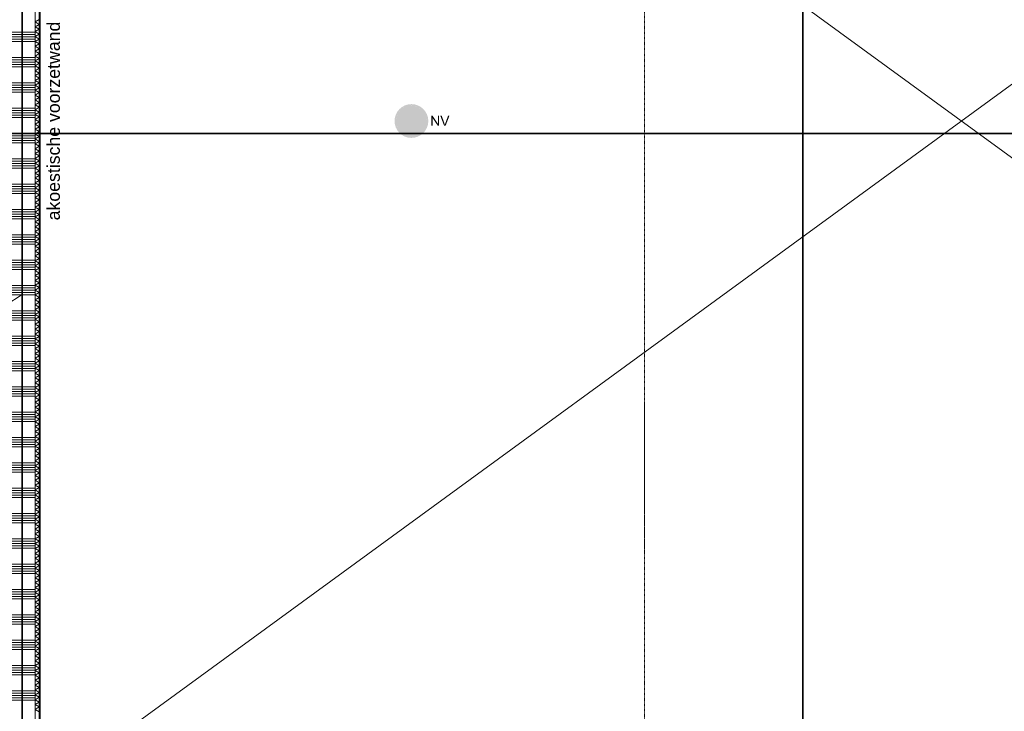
# Model space of a CAD drawing. Extents: x 0 to 92550, y 0 to 59400.
# Tile 59 of 94: x 28342 to 39997, y 12858 to 21047. Entities that reach past the tile are written whole.
import ezdxf
from ezdxf.xclip import XClip

# ---------------------------------------------------------------- set-up
doc = ezdxf.new("R2010")
doc.units = 0
doc.header["$MEASUREMENT"] = 0
doc.header["$XCLIPFRAME"] = 0
for name, pattern in [('Streep-punt fijn', [1251.000023, 626.000023, -312.5, 0, -312.5]), ('Streep-streepje', [1300, 1000, -100, 100, -100]), ('Streeplijn fijn', [234.119993, 155.999994, -78.119999]), ('Streeplijn grof', [937.5, 625, -312.5])]:
    doc.linetypes.add(name, pattern=pattern)
for name, color, linetype in [('ZZ 21 Buitenwand spouwblad hsb', 7, 'Continuous'), ('ZZ 22 Binnenwand metal stud', 7, 'Continuous'), ('ZZ 22 Binnenwand schuif- en vouwwand', 7, 'Continuous'), ('ZZ 34 Balustrades', 7, 'Continuous'), ('ZZ 42 Binnenwandafwerking voorzetwand', 7, 'Continuous'), ('ZZ A Stramien', 7, 'Continuous'), ('ZZ Aankleding 2D tek', 7, 'Continuous'), ('ZZ B Bouwbesluitlijnen', 7, 'Continuous'), ('ZZ Info_tekst Algemeen', 7, 'Continuous'), ('ZZ Info_tekst Bouwbesluit', 7, 'Continuous'), ('ZZ Markers doorsnede', 7, 'Continuous')]:
    doc.layers.add(name, color=color, linetype=linetype)
doc.styles.add('GENERATED_STYLE_2', font='arial.ttf')

# ---------------------------------------------------------------- blocks, each defined once
blk = doc.blocks.new('*X7')
at = {"layer": 'ZZ 42 Binnenwandafwerking voorzetwand', "color": 7, "linetype": 'Continuous', "lineweight": 5, "ltscale": 0.01}
for p, q in [((28574, 21049), (28524, 21020)), ((28574, 20991), (28524, 21020)), ((28574, 20991), (28524, 20963)), ((28574, 20934), (28524, 20963)), ((28574, 20934), (28524, 20905)), ((28574, 20876), (28524, 20905)), ((28574, 20876), (28524, 20847)), ((28574, 20818), (28524, 20847)), ((28574, 20818), (28524, 20789)), ((28574, 20761), (28524, 20789)), ((28574, 20761), (28524, 20732)), ((28574, 20703), (28524, 20732)), ((28574, 20703), (28524, 20674)), ((28574, 20645), (28524, 20674)), ((28574, 20645), (28524, 20616)), ((28574, 20587), (28524, 20616)), ((28574, 20587), (28524, 20558)), ((28574, 20530), (28524, 20558)), ((28574, 20530), (28524, 20501)), ((28574, 20472), (28524, 20501)), ((28574, 20472), (28524, 20443)), ((28574, 20414), (28524, 20443)), ((28574, 20414), (28524, 20385)), ((28574, 20356), (28524, 20385)), ((28574, 20356), (28524, 20328)), ((28574, 20299), (28524, 20328)), ((28574, 20299), (28524, 20270)), ((28574, 20241), (28524, 20270)), ((28574, 20241), (28524, 20212)), ((28574, 20183), (28524, 20212)), ((28574, 20183), (28524, 20154)), ((28574, 20125), (28524, 20154)), ((28574, 20125), (28524, 20097)), ((28574, 20068), (28524, 20097)), ((28574, 20068), (28524, 20039)), ((28574, 20010), (28524, 20039)), ((28574, 20010), (28524, 19981)), ((28574, 19952), (28524, 19981)), ((28574, 19952), (28524, 19923)), ((28574, 19895), (28524, 19923)), ((28574, 19895), (28524, 19866)), ((28574, 19837), (28524, 19866)), ((28574, 19837), (28524, 19808)), ((28574, 19779), (28524, 19808)), ((28574, 19779), (28524, 19750)), ((28574, 19721), (28524, 19750)), ((28574, 19721), (28524, 19692)), ((28574, 19664), (28524, 19692)), ((28574, 19664), (28524, 19635)), ((28574, 19606), (28524, 19635)), ((28574, 19606), (28524, 19577)), ((28574, 19548), (28524, 19577)), ((28574, 19548), (28524, 19519)), ((28574, 19490), (28524, 19519)), ((28574, 19490), (28524, 19462)), ((28574, 19433), (28524, 19462)), ((28574, 19433), (28524, 19404)), ((28574, 19375), (28524, 19404)), ((28574, 19375), (28524, 19346)), ((28574, 19317), (28524, 19346)), ((28574, 19317), (28524, 19288)), ((28574, 19259), (28524, 19288)), ((28574, 19259), (28524, 19231)), ((28574, 19202), (28524, 19231)), ((28574, 19202), (28524, 19173)), ((28574, 19144), (28524, 19173)), ((28574, 19144), (28524, 19115)), ((28574, 19086), (28524, 19115)), ((28574, 19086), (28524, 19057)), ((28574, 19029), (28524, 19057)), ((28574, 19029), (28524, 19000)), ((28574, 18971), (28524, 19000)), ((28574, 18971), (28524, 18942)), ((28574, 18913), (28524, 18942)), ((28574, 18913), (28524, 18884)), ((28574, 18855), (28524, 18884)), ((28574, 18855), (28524, 18826)), ((28574, 18798), (28524, 18826)), ((28574, 18798), (28524, 18769)), ((28574, 18740), (28524, 18769)), ((28574, 18740), (28524, 18711)), ((28574, 18682), (28524, 18711)), ((28574, 18682), (28524, 18653)), ((28574, 18624), (28524, 18653)), ((28574, 18624), (28524, 18595)), ((28574, 18567), (28524, 18595)), ((28574, 18567), (28524, 18538)), ((28574, 18509), (28524, 18538)), ((28574, 18509), (28524, 18480)), ((28574, 18451), (28524, 18480)), ((28574, 18451), (28524, 18422)), ((28574, 18393), (28524, 18422)), ((28574, 18393), (28524, 18365)), ((28574, 18336), (28524, 18365)), ((28574, 18336), (28524, 18307)), ((28574, 18278), (28524, 18307)), ((28574, 18278), (28524, 18249)), ((28574, 18220), (28524, 18249)), ((28574, 18220), (28524, 18191)), ((28574, 18162), (28524, 18191)), ((28574, 18162), (28524, 18134)), ((28574, 18105), (28524, 18134)), ((28574, 18105), (28524, 18076)), ((28574, 18047), (28524, 18076)), ((28574, 18047), (28524, 18018)), ((28574, 17989), (28524, 18018)), ((28574, 17989), (28524, 17960)), ((28574, 17932), (28524, 17960)), ((28574, 17932), (28524, 17903)), ((28574, 17874), (28524, 17903)), ((28574, 17874), (28524, 17845)), ((28574, 17816), (28524, 17845)), ((28574, 17816), (28524, 17787)), ((28574, 17758), (28524, 17787)), ((28574, 17758), (28524, 17729)), ((28574, 17701), (28524, 17729)), ((28574, 17701), (28524, 17672)), ((28574, 17643), (28524, 17672)), ((28574, 17643), (28524, 17614)), ((28574, 17585), (28524, 17614)), ((28574, 17585), (28524, 17556)), ((28574, 17527), (28524, 17556)), ((28574, 17527), (28524, 17499)), ((28574, 17470), (28524, 17499)), ((28574, 17470), (28524, 17441)), ((28574, 17412), (28524, 17441)), ((28574, 17412), (28524, 17383)), ((28574, 17354), (28524, 17383)), ((28574, 17354), (28524, 17325)), ((28574, 17296), (28524, 17325)), ((28574, 17296), (28524, 17268)), ((28574, 17239), (28524, 17268)), ((28574, 17239), (28524, 17210)), ((28574, 17181), (28524, 17210)), ((28574, 17181), (28524, 17152)), ((28574, 17123), (28524, 17152)), ((28574, 17123), (28524, 17094)), ((28574, 17066), (28524, 17094)), ((28574, 17066), (28524, 17037)), ((28574, 17008), (28524, 17037)), ((28574, 17008), (28524, 16979)), ((28574, 16950), (28524, 16979)), ((28574, 16950), (28524, 16921)), ((28574, 16892), (28524, 16921)), ((28574, 16892), (28524, 16863)), ((28574, 16835), (28524, 16863)), ((28574, 16835), (28524, 16806)), ((28574, 16777), (28524, 16806)), ((28574, 16777), (28524, 16748)), ((28574, 16719), (28524, 16748)), ((28574, 16719), (28524, 16690)), ((28574, 16661), (28524, 16690)), ((28574, 16661), (28524, 16632)), ((28574, 16604), (28524, 16632)), ((28574, 16604), (28524, 16575)), ((28574, 16546), (28524, 16575)), ((28574, 16546), (28524, 16517)), ((28574, 16488), (28524, 16517)), ((28574, 16488), (28524, 16459)), ((28574, 16430), (28524, 16459)), ((28574, 16430), (28524, 16402)), ((28574, 16373), (28524, 16402)), ((28574, 16373), (28524, 16344)), ((28574, 16315), (28524, 16344)), ((28574, 16315), (28524, 16286)), ((28574, 16257), (28524, 16286)), ((28574, 16257), (28524, 16228)), ((28574, 16199), (28524, 16228)), ((28574, 16199), (28524, 16171)), ((28574, 16142), (28524, 16171)), ((28574, 16142), (28524, 16113)), ((28574, 16084), (28524, 16113)), ((28574, 16084), (28524, 16055)), ((28574, 16026), (28524, 16055)), ((28574, 16026), (28524, 15997)), ((28574, 15969), (28524, 15997)), ((28574, 15969), (28524, 15940)), ((28574, 15911), (28524, 15940)), ((28574, 15911), (28524, 15882)), ((28574, 15853), (28524, 15882)), ((28574, 15853), (28524, 15824)), ((28574, 15795), (28524, 15824)), ((28574, 15795), (28524, 15766)), ((28574, 15738), (28524, 15766)), ((28574, 15738), (28524, 15709)), ((28574, 15680), (28524, 15709)), ((28574, 15680), (28524, 15651)), ((28574, 15622), (28524, 15651)), ((28574, 15622), (28524, 15593)), ((28574, 15564), (28524, 15593)), ((28574, 15564), (28524, 15536)), ((28574, 15507), (28524, 15536)), ((28574, 15507), (28524, 15478)), ((28574, 15449), (28524, 15478)), ((28574, 15449), (28524, 15420)), ((28574, 15391), (28524, 15420)), ((28574, 15391), (28524, 15362)), ((28574, 15333), (28524, 15362)), ((28574, 15333), (28524, 15305)), ((28574, 15276), (28524, 15305)), ((28574, 15276), (28524, 15247)), ((28574, 15218), (28524, 15247)), ((28574, 15218), (28524, 15189)), ((28574, 15160), (28524, 15189)), ((28574, 15160), (28524, 15131)), ((28574, 15103), (28524, 15131)), ((28574, 15103), (28524, 15074)), ((28574, 15045), (28524, 15074)), ((28574, 15045), (28524, 15016)), ((28574, 14987), (28524, 15016)), ((28574, 14987), (28524, 14958)), ((28574, 14929), (28524, 14958)), ((28574, 14929), (28524, 14900)), ((28574, 14872), (28524, 14900)), ((28574, 14872), (28524, 14843)), ((28574, 14814), (28524, 14843)), ((28574, 14814), (28524, 14785)), ((28574, 14756), (28524, 14785)), ((28574, 14756), (28524, 14727)), ((28574, 14698), (28524, 14727)), ((28574, 14698), (28524, 14670)), ((28574, 14641), (28524, 14670)), ((28574, 14641), (28524, 14612)), ((28574, 14583), (28524, 14612)), ((28574, 14583), (28524, 14554)), ((28574, 14525), (28524, 14554)), ((28574, 14525), (28524, 14496)), ((28574, 14467), (28524, 14496)), ((28574, 14467), (28524, 14439)), ((28574, 14410), (28524, 14439)), ((28574, 14410), (28524, 14381)), ((28574, 14352), (28524, 14381)), ((28574, 14352), (28524, 14323)), ((28574, 14294), (28524, 14323)), ((28574, 14294), (28524, 14265)), ((28574, 14236), (28524, 14265)), ((28574, 14236), (28524, 14208)), ((28574, 14179), (28524, 14208)), ((28574, 14179), (28524, 14150)), ((28574, 14121), (28524, 14150)), ((28574, 14121), (28524, 14092)), ((28574, 14063), (28524, 14092)), ((28574, 14063), (28524, 14034)), ((28574, 14006), (28524, 14034)), ((28574, 14006), (28524, 13977)), ((28574, 13948), (28524, 13977)), ((28574, 13948), (28524, 13919)), ((28574, 13890), (28524, 13919)), ((28574, 13890), (28524, 13861)), ((28574, 13832), (28524, 13861)), ((28574, 13832), (28524, 13803)), ((28574, 13775), (28524, 13803)), ((28574, 13775), (28524, 13746)), ((28574, 13717), (28524, 13746)), ((28574, 13717), (28524, 13688)), ((28574, 13659), (28524, 13688)), ((28574, 13659), (28524, 13630)), ((28574, 13601), (28524, 13630)), ((28574, 13601), (28524, 13573)), ((28574, 13544), (28524, 13573)), ((28574, 13544), (28524, 13515)), ((28574, 13486), (28524, 13515)), ((28574, 13486), (28524, 13457)), ((28574, 13428), (28524, 13457)), ((28574, 13428), (28524, 13399)), ((28574, 13370), (28524, 13399)), ((28574, 13370), (28524, 13342)), ((28574, 13313), (28524, 13342)), ((28574, 13313), (28524, 13284)), ((28574, 13255), (28524, 13284)), ((28574, 13255), (28524, 13226)), ((28574, 13197), (28524, 13226)), ((28574, 13197), (28524, 13168)), ((28574, 13140), (28524, 13168)), ((28574, 13140), (28524, 13111)), ((28574, 13082), (28524, 13111)), ((28574, 13082), (28524, 13053)), ((28574, 13024), (28524, 13053)), ((28574, 13024), (28524, 12995)), ((28574, 12966), (28524, 12995)), ((28574, 12966), (28524, 12937)), ((28574, 12909), (28524, 12937)), ((28574, 12909), (28524, 12880)), ((28574, 12851), (28524, 12880))]:
    blk.add_line(p, q, dxfattribs=at)
blk = doc.blocks.new('*X10')
at = {"layer": 'ZZ 21 Buitenwand spouwblad hsb', "color": 7, "linetype": 'Continuous', "lineweight": 5, "ltscale": 0.01}
for p, q in [((26170, 14624), (26284, 14848)), ((26170, 14624), (26441, 14638)), ((26318, 14396), (26441, 14638)), ((26318, 14396), (26589, 14411)), ((26467, 14169), (26589, 14411)), ((26467, 14169), (26737, 14183)), ((26615, 13941), (26737, 14183)), ((26615, 13941), (26886, 13956)), ((26763, 13714), (26886, 13956)), ((26763, 13714), (27034, 13729)), ((26911, 13487), (27034, 13729)), ((26911, 13487), (27182, 13501)), ((27059, 13259), (27182, 13501)), ((27059, 13259), (27330, 13274)), ((27207, 13032), (27330, 13274)), ((27207, 13032), (27478, 13046)), ((27355, 12804), (27478, 13046)), ((27355, 12804), (27626, 12819)), ((27503, 12577), (27626, 12819)), ((27503, 12577), (27774, 12592)), ((27651, 12350), (27774, 12592)), ((27651, 12350), (27922, 12364)), ((27799, 12122), (27922, 12364)), ((27799, 12122), (28070, 12137)), ((27947, 11895), (28070, 12137)), ((27947, 11895), (28218, 11909)), ((28095, 11667), (28218, 11909)), ((28095, 11667), (28366, 11682)), ((28349, 11648), (28366, 11682))]:
    blk.add_line(p, q, dxfattribs=at)
blk = doc.blocks.new('*X95')
at = {"layer": 'ZZ 22 Binnenwand metal stud', "color": 7, "linetype": 'Continuous', "lineweight": 5, "ltscale": 0.01}
for p, q in [((28369, 20900), (28219, 20900)), ((28369, 20873), (28219, 20873)), ((28369, 20845), (28219, 20845)), ((28369, 20818), (28219, 20818)), ((28369, 20790), (28219, 20790)), ((28369, 20600), (28219, 20600)), ((28369, 20573), (28219, 20573)), ((28369, 20545), (28219, 20545)), ((28369, 20518), (28219, 20518)), ((28369, 20490), (28219, 20490)), ((28369, 20300), (28219, 20300)), ((28369, 20273), (28219, 20273)), ((28369, 20245), (28219, 20245)), ((28369, 20218), (28219, 20218)), ((28369, 20190), (28219, 20190)), ((28369, 20000), (28219, 20000)), ((28369, 19973), (28219, 19973)), ((28369, 19945), (28219, 19945)), ((28369, 19918), (28219, 19918)), ((28369, 19890), (28219, 19890)), ((28369, 19700), (28219, 19700)), ((28369, 19673), (28219, 19673)), ((28369, 19645), (28219, 19645)), ((28369, 19618), (28219, 19618)), ((28369, 19590), (28219, 19590)), ((28369, 19400), (28219, 19400)), ((28369, 19373), (28219, 19373)), ((28369, 19345), (28219, 19345)), ((28369, 19318), (28219, 19318)), ((28369, 19290), (28219, 19290)), ((28369, 19100), (28219, 19100)), ((28369, 19073), (28219, 19073)), ((28369, 19045), (28219, 19045)), ((28369, 19018), (28219, 19018)), ((28369, 18990), (28219, 18990)), ((28369, 18800), (28219, 18800)), ((28369, 18773), (28219, 18773)), ((28369, 18745), (28219, 18745)), ((28369, 18718), (28219, 18718)), ((28369, 18690), (28219, 18690)), ((28369, 18500), (28219, 18500)), ((28369, 18473), (28219, 18473)), ((28369, 18445), (28219, 18445)), ((28369, 18418), (28219, 18418)), ((28369, 18390), (28219, 18390)), ((28369, 18200), (28219, 18200)), ((28369, 18173), (28219, 18173)), ((28369, 18145), (28219, 18145)), ((28369, 18118), (28219, 18118)), ((28369, 18090), (28219, 18090)), ((28369, 17900), (28219, 17900)), ((28369, 17873), (28219, 17873)), ((28369, 17845), (28219, 17845)), ((28369, 17818), (28219, 17818)), ((28369, 17790), (28219, 17790)), ((28369, 17600), (28219, 17600)), ((28369, 17573), (28219, 17573)), ((28369, 17545), (28219, 17545)), ((28369, 17518), (28219, 17518)), ((28369, 17490), (28219, 17490)), ((28369, 17300), (28219, 17300)), ((28369, 17273), (28219, 17273)), ((28369, 17245), (28219, 17245)), ((28369, 17218), (28219, 17218)), ((28369, 17190), (28219, 17190)), ((28369, 17000), (28219, 17000)), ((28369, 16973), (28219, 16973)), ((28369, 16945), (28219, 16945)), ((28369, 16918), (28219, 16918)), ((28369, 16890), (28219, 16890)), ((28369, 16700), (28219, 16700)), ((28369, 16673), (28219, 16673)), ((28369, 16645), (28219, 16645)), ((28369, 16618), (28219, 16618)), ((28369, 16590), (28219, 16590)), ((28369, 16400), (28219, 16400)), ((28369, 16373), (28219, 16373)), ((28369, 16345), (28219, 16345)), ((28369, 16318), (28219, 16318)), ((28369, 16290), (28219, 16290)), ((28369, 16100), (28219, 16100)), ((28369, 16073), (28219, 16073)), ((28369, 16045), (28219, 16045)), ((28369, 16018), (28219, 16018)), ((28369, 15990), (28219, 15990)), ((28369, 15800), (28219, 15800)), ((28369, 15773), (28219, 15773)), ((28369, 15745), (28219, 15745)), ((28369, 15718), (28219, 15718)), ((28369, 15690), (28219, 15690)), ((28369, 15500), (28219, 15500)), ((28369, 15473), (28219, 15473)), ((28369, 15445), (28219, 15445)), ((28369, 15418), (28219, 15418)), ((28369, 15390), (28219, 15390)), ((28369, 15200), (28219, 15200)), ((28369, 15173), (28219, 15173)), ((28369, 15145), (28219, 15145)), ((28369, 15118), (28219, 15118)), ((28369, 15090), (28219, 15090)), ((28369, 14900), (28219, 14900)), ((28369, 14873), (28219, 14873)), ((28369, 14845), (28219, 14845)), ((28369, 14818), (28219, 14818)), ((28369, 14790), (28219, 14790)), ((28369, 14600), (28219, 14600)), ((28369, 14573), (28219, 14573)), ((28369, 14545), (28219, 14545)), ((28369, 14518), (28219, 14518)), ((28369, 14490), (28219, 14490)), ((28369, 14300), (28219, 14300)), ((28369, 14273), (28219, 14273)), ((28369, 14245), (28219, 14245)), ((28369, 14218), (28219, 14218)), ((28369, 14190), (28219, 14190)), ((28369, 14000), (28219, 14000)), ((28369, 13973), (28219, 13973)), ((28369, 13945), (28219, 13945)), ((28369, 13918), (28219, 13918)), ((28369, 13890), (28219, 13890)), ((28369, 13700), (28219, 13700)), ((28369, 13673), (28219, 13673)), ((28369, 13645), (28219, 13645)), ((28369, 13618), (28219, 13618)), ((28369, 13590), (28219, 13590)), ((28369, 13400), (28219, 13400)), ((28369, 13373), (28219, 13373)), ((28369, 13345), (28219, 13345)), ((28369, 13318), (28219, 13318)), ((28369, 13290), (28219, 13290)), ((28369, 13100), (28219, 13100)), ((28369, 13073), (28219, 13073)), ((28369, 13045), (28219, 13045)), ((28369, 13018), (28219, 13018)), ((28369, 12990), (28219, 12990))]:
    blk.add_line(p, q, dxfattribs=at)
blk = doc.blocks.new('*X99')
at = {"layer": 'ZZ 22 Binnenwand metal stud', "color": 7, "linetype": 'Continuous', "lineweight": 5, "ltscale": 0.01}
for p, q in [((28524, 20900), (28374, 20900)), ((28524, 20873), (28374, 20873)), ((28524, 20845), (28374, 20845)), ((28524, 20818), (28374, 20818)), ((28524, 20790), (28374, 20790)), ((28524, 20600), (28374, 20600)), ((28524, 20573), (28374, 20573)), ((28524, 20545), (28374, 20545)), ((28524, 20518), (28374, 20518)), ((28524, 20490), (28374, 20490)), ((28524, 20300), (28374, 20300)), ((28524, 20273), (28374, 20273)), ((28524, 20245), (28374, 20245)), ((28524, 20218), (28374, 20218)), ((28524, 20190), (28374, 20190)), ((28524, 20000), (28374, 20000)), ((28524, 19973), (28374, 19973)), ((28524, 19945), (28374, 19945)), ((28524, 19918), (28374, 19918)), ((28524, 19890), (28374, 19890)), ((28524, 19700), (28374, 19700)), ((28524, 19673), (28374, 19673)), ((28524, 19645), (28374, 19645)), ((28524, 19618), (28374, 19618)), ((28524, 19590), (28374, 19590)), ((28524, 19400), (28374, 19400)), ((28524, 19373), (28374, 19373)), ((28524, 19345), (28374, 19345)), ((28524, 19318), (28374, 19318)), ((28524, 19290), (28374, 19290)), ((28524, 19100), (28374, 19100)), ((28524, 19073), (28374, 19073)), ((28524, 19045), (28374, 19045)), ((28524, 19018), (28374, 19018)), ((28524, 18990), (28374, 18990)), ((28524, 18800), (28374, 18800)), ((28524, 18773), (28374, 18773)), ((28524, 18745), (28374, 18745)), ((28524, 18718), (28374, 18718)), ((28524, 18690), (28374, 18690)), ((28524, 18500), (28374, 18500)), ((28524, 18473), (28374, 18473)), ((28524, 18445), (28374, 18445)), ((28524, 18418), (28374, 18418)), ((28524, 18390), (28374, 18390)), ((28524, 18200), (28374, 18200)), ((28524, 18173), (28374, 18173)), ((28524, 18145), (28374, 18145)), ((28524, 18118), (28374, 18118)), ((28524, 18090), (28374, 18090)), ((28524, 17900), (28374, 17900)), ((28524, 17873), (28374, 17873)), ((28524, 17845), (28374, 17845)), ((28524, 17818), (28374, 17818)), ((28524, 17790), (28374, 17790)), ((28524, 17600), (28374, 17600)), ((28524, 17573), (28374, 17573)), ((28524, 17545), (28374, 17545)), ((28524, 17518), (28374, 17518)), ((28524, 17490), (28374, 17490)), ((28524, 17300), (28374, 17300)), ((28524, 17273), (28374, 17273)), ((28524, 17245), (28374, 17245)), ((28524, 17218), (28374, 17218)), ((28524, 17190), (28374, 17190)), ((28524, 17000), (28374, 17000)), ((28524, 16973), (28374, 16973)), ((28524, 16945), (28374, 16945)), ((28524, 16918), (28374, 16918)), ((28524, 16890), (28374, 16890)), ((28524, 16700), (28374, 16700)), ((28524, 16673), (28374, 16673)), ((28524, 16645), (28374, 16645)), ((28524, 16618), (28374, 16618)), ((28524, 16590), (28374, 16590)), ((28524, 16400), (28374, 16400)), ((28524, 16373), (28374, 16373)), ((28524, 16345), (28374, 16345)), ((28524, 16318), (28374, 16318)), ((28524, 16290), (28374, 16290)), ((28524, 16100), (28374, 16100)), ((28524, 16073), (28374, 16073)), ((28524, 16045), (28374, 16045)), ((28524, 16018), (28374, 16018)), ((28524, 15990), (28374, 15990)), ((28524, 15800), (28374, 15800)), ((28524, 15773), (28374, 15773)), ((28524, 15745), (28374, 15745)), ((28524, 15718), (28374, 15718)), ((28524, 15690), (28374, 15690)), ((28524, 15500), (28374, 15500)), ((28524, 15473), (28374, 15473)), ((28524, 15445), (28374, 15445)), ((28524, 15418), (28374, 15418)), ((28524, 15390), (28374, 15390)), ((28524, 15200), (28374, 15200)), ((28524, 15173), (28374, 15173)), ((28524, 15145), (28374, 15145)), ((28524, 15118), (28374, 15118)), ((28524, 15090), (28374, 15090)), ((28524, 14900), (28374, 14900)), ((28524, 14873), (28374, 14873)), ((28524, 14845), (28374, 14845)), ((28524, 14818), (28374, 14818)), ((28524, 14790), (28374, 14790)), ((28524, 14600), (28374, 14600)), ((28524, 14573), (28374, 14573)), ((28524, 14545), (28374, 14545)), ((28524, 14518), (28374, 14518)), ((28524, 14490), (28374, 14490)), ((28524, 14300), (28374, 14300)), ((28524, 14273), (28374, 14273)), ((28524, 14245), (28374, 14245)), ((28524, 14218), (28374, 14218)), ((28524, 14190), (28374, 14190)), ((28524, 14000), (28374, 14000)), ((28524, 13973), (28374, 13973)), ((28524, 13945), (28374, 13945)), ((28524, 13918), (28374, 13918)), ((28524, 13890), (28374, 13890)), ((28524, 13700), (28374, 13700)), ((28524, 13673), (28374, 13673)), ((28524, 13645), (28374, 13645)), ((28524, 13618), (28374, 13618)), ((28524, 13590), (28374, 13590)), ((28524, 13400), (28374, 13400)), ((28524, 13373), (28374, 13373)), ((28524, 13345), (28374, 13345)), ((28524, 13318), (28374, 13318)), ((28524, 13290), (28374, 13290)), ((28524, 13100), (28374, 13100)), ((28524, 13073), (28374, 13073)), ((28524, 13045), (28374, 13045)), ((28524, 13018), (28374, 13018)), ((28524, 12990), (28374, 12990))]:
    blk.add_line(p, q, dxfattribs=at)
blk = doc.blocks.new('Drawing_1_1', base_point=(5739, 6500))
at = {"layer": 'ZZ 42 Binnenwandafwerking voorzetwand', "linetype": 'Continuous', "lineweight": 0, "true_color": 0x000000}
h = blk.add_hatch(dxfattribs=at)
h.set_pattern_fill('325_Hout_plaatmateriaal__BC', color=18, style=0, pattern_type=2)
h.set_pattern_definition([(180, (5738.867, 6500), (0, 50), [])])
h.paths.add_polyline_path([(28583, 11845), (28583, 27850), (28574, 27850), (28574, 11845)])
at = {"layer": 'ZZ Info_tekst Bouwbesluit', "linetype": 'Continuous', "lineweight": 9}
h = blk.add_hatch(color=94, dxfattribs=at)
h.paths.add_polyline_path([(33179, 19847, 1), (32779, 19847, 1)])
h.paths.add_polyline_path([(32842, 19964), (32959, 19847), (32842, 19731, -0.178754), (32799, 19847, -0.178754)], flags=0)
h.paths.add_polyline_path([(33159, 19847, -0.178754), (33116, 19731), (32999, 19847), (33116, 19964, -0.178754)], flags=0)
h.paths.add_polyline_path([(32862, 19711), (32979, 19828), (33096, 19711, -0.369308)], flags=0)
h.paths.add_polyline_path([(33096, 19984), (32979, 19867), (32862, 19984, -0.369308)], flags=0)
at = {"layer": 'ZZ Info_tekst Bouwbesluit', "linetype": 'Continuous', "lineweight": 0, "true_color": 0xffffff}
blk.add_hatch(color=7, dxfattribs=at).paths.add_polyline_path([(33159, 19847, 1), (32799, 19847, 1)])
at = {"layer": 'ZZ Info_tekst Bouwbesluit', "linetype": 'Continuous', "lineweight": 9}
for points in [[(33214, 19791), (33229, 19791), (33229, 19883), (33291, 19791), (33307, 19791), (33307, 19909), (33292, 19909), (33292, 19816), (33230, 19909), (33214, 19909)], [(33366, 19791), (33383, 19791), (33429, 19909), (33413, 19909), (33381, 19823), (33379, 19817), (33377, 19810), (33375, 19804), (33373, 19810), (33371, 19816), (33368, 19823), (33338, 19909), (33321, 19909)]]:
    blk.add_hatch(color=94, dxfattribs=at).paths.add_polyline_path(points)
at = {"layer": 'ZZ 22 Binnenwand metal stud', "color": 7, "linetype": 'Continuous', "lineweight": 15, "ltscale": 0.01}
for p, q in [((28369, 28000), (28369, 11578)), ((28374, 27850), (28374, 11578))]:
    blk.add_line(p, q, dxfattribs=at)
at = {"layer": 'ZZ 22 Binnenwand metal stud', "color": 7, "linetype": 'Continuous', "lineweight": 15, "ltscale": 0.01, "flags": 128}
blk.add_lwpolyline([(28524, 11578), (28524, 27850)], dxfattribs=at)
at = {"layer": 'ZZ 22 Binnenwand schuif- en vouwwand', "color": 7, "linetype": 'Streeplijn fijn', "lineweight": 5, "ltscale": 0.01}
blk.add_line((35739, 16518), (35739, 14718), dxfattribs=at)
at = {"layer": 'ZZ 42 Binnenwandafwerking voorzetwand', "color": 7, "linetype": 'Continuous', "lineweight": 9, "ltscale": 0.01}
blk.add_line((28574, 11845), (28574, 27850), dxfattribs=at)
at = {"layer": 'ZZ 42 Binnenwandafwerking voorzetwand', "color": 7, "linetype": 'Continuous', "lineweight": 9, "ltscale": 0.01, "flags": 128}
for points in [[(28524, 27850), (28524, 11845)], [(28583, 11845), (28583, 27850)]]:
    blk.add_lwpolyline(points, dxfattribs=at)
at = {"layer": 'ZZ A Stramien', "color": 7, "linetype": 'Streep-punt fijn', "lineweight": 9, "ltscale": 0.01}
blk.add_line((35739, 6500), (35739, 52900), dxfattribs=at)
at = {"layer": 'ZZ Aankleding 2D tek', "color": 7, "linetype": 'Continuous', "lineweight": 5, "ltscale": 0.01}
for p, q in [((28524, 11845), (50454, 27850)), ((50454, 11845), (28524, 27850))]:
    blk.add_line(p, q, dxfattribs=at)
at = {"layer": 'ZZ B Bouwbesluitlijnen', "color": 1, "linetype": 'Streeplijn grof', "lineweight": 35, "ltscale": 0.01, "flags": 128}
for points in [[(28371, 38400), (28371, 11218)], [(28371, 11218), (28371, 38400)]]:
    blk.add_lwpolyline(points, dxfattribs=at)
at = {"layer": 'ZZ B Bouwbesluitlijnen', "color": 255, "linetype": 'Continuous', "lineweight": 0, "ltscale": 0.01, "flags": 128}
blk.add_lwpolyline([(25273, 15773), (28239, 11218), (28371, 11218), (28371, 17791)], close=True, dxfattribs=at)
at = {"layer": 'ZZ Markers doorsnede', "color": 7, "linetype": 'Streep-streepje', "lineweight": 35, "ltscale": 0.01}
for p, q in [((37614, 50300), (37614, 9100)), ((7889, 19700), (62139, 19700))]:
    blk.add_line(p, q, dxfattribs=at)
at = {"layer": 'ZZ 34 Balustrades', "color": 7, "linetype": 'Continuous', "lineweight": 25, "ltscale": 0.01}
for name in ['*X95', '*X99', '*X7', '*X10']:
    blk.add_blockref(name, (0, 0), dxfattribs=at)
at = {"layer": 'ZZ Info_tekst Algemeen', "color": 7, "linetype": 'Continuous', "lineweight": 5, "insert": (28743, 19847), "char_height": 150, "attachment_point": 5, "rotation": 90, "style": 'GENERATED_STYLE_2'}
blk.add_mtext('\\A1;{\\pqc;\\fArial|b0|i0|c0|p0;\\W1.000000;akoestische voorzetwand}', dxfattribs=at)

msp = doc.modelspace()

# ---------------------------------------------------------------- block references
at = {"color": 7, "linetype": 'Continuous', "lineweight": 25, "ltscale": 0.01}
ref = msp.add_blockref('Drawing_1_1', (5739, 6500), dxfattribs=at)
XClip(ref).set_block_clipping_path([(1000, 1000), (74950, 58400)])

doc.saveas('drawing.dxf')
